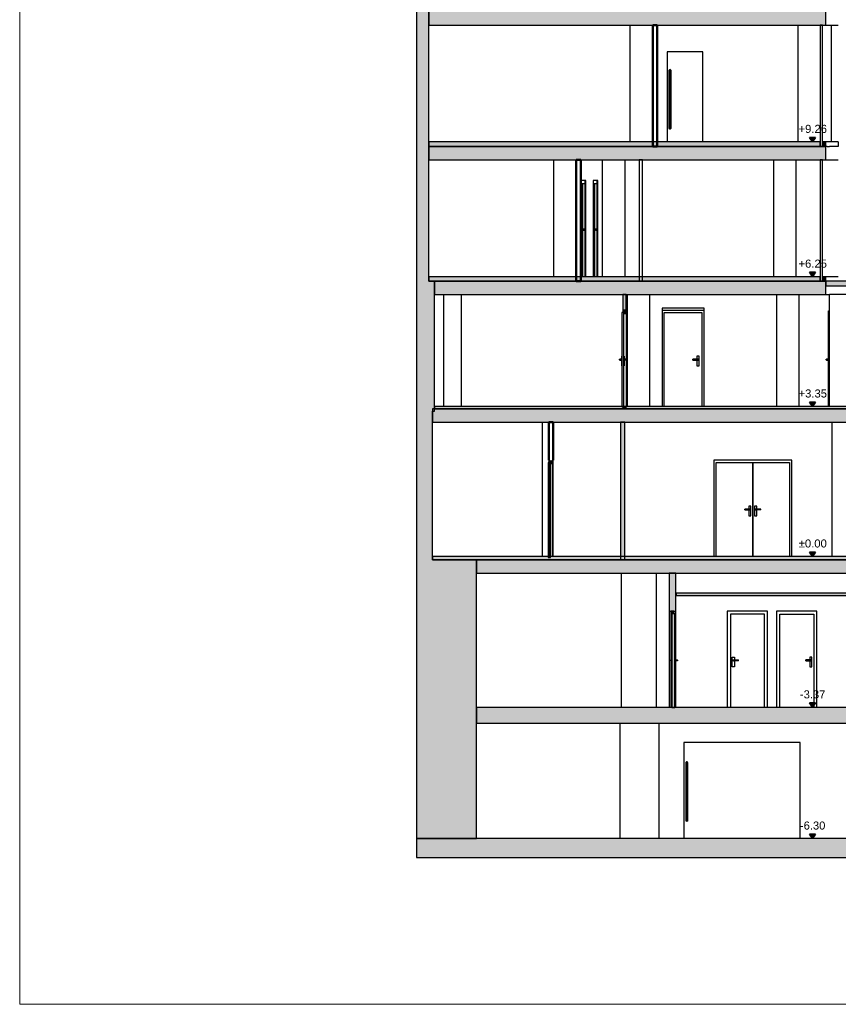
# Model space of a CAD drawing. Header units: metres. Extents: x -1 to 518, y -65 to 31.
# Tile 10 of 26: x 449 to 467, y -65 to -43. Entities that reach past the tile are written whole.
import ezdxf

# ---------------------------------------------------------------- set-up
doc = ezdxf.new("R2010")
doc.units = ezdxf.units.M
doc.linetypes.add('CONTINUA', pattern=[0])
doc.layers.add('+++++ CÀLCUL SECCIÓ A', color=7, linetype='CONTINUA', lineweight=25)
doc.layers.add('COTES SECCIÓ A', color=7, linetype='CONTINUA', lineweight=25)
doc.styles.add('ARIAL', font='arial.ttf')

# ---------------------------------------------------------------- blocks, each defined once
blk = doc.blocks.new('COMPLEX_ELEVATIONDIM_0')
at = {"layer": 'COTES SECCIÓ A', "linetype": 'CONTINUA', "lineweight": 35, "transparency": 33554687}
for points in [[(466.605, -45.58), (466.465, -45.58), (466.535, -45.68)], [(466.605, -48.59), (466.465, -48.59), (466.535, -48.69)], [(466.605, -51.49), (466.465, -51.49), (466.535, -51.59)], [(466.605, -54.84), (466.465, -54.84), (466.535, -54.94)], [(466.605, -58.21), (466.465, -58.21), (466.535, -58.31)], [(466.605, -61.14), (466.465, -61.14), (466.535, -61.24)]]:
    blk.add_hatch(color=2, dxfattribs=at).paths.add_polyline_path(points)
at = {"layer": 'COTES SECCIÓ A', "color": 2, "linetype": 'CONTINUA', "lineweight": 35, "transparency": 33554687}
for p, q in [((466.605, -45.58), (466.465, -45.58)), ((466.465, -45.58), (466.535, -45.68)), ((466.535, -45.68), (466.605, -45.58)), ((466.535, -45.68), (466.535, -45.68)), ((466.535, -45.68), (466.535, -45.68)), ((466.535, -45.68), (466.535, -45.68)), ((466.535, -45.68), (466.535, -45.68)), ((466.605, -48.59), (466.465, -48.59)), ((466.465, -48.59), (466.535, -48.69)), ((466.535, -48.69), (466.605, -48.59)), ((466.535, -48.69), (466.535, -48.69)), ((466.535, -48.69), (466.535, -48.69)), ((466.535, -48.69), (466.535, -48.69)), ((466.535, -48.69), (466.535, -48.69)), ((466.605, -51.49), (466.465, -51.49)), ((466.465, -51.49), (466.535, -51.59)), ((466.535, -51.59), (466.605, -51.49)), ((466.535, -51.59), (466.535, -51.59)), ((466.535, -51.59), (466.535, -51.59)), ((466.535, -51.59), (466.535, -51.59)), ((466.535, -51.59), (466.535, -51.59)), ((466.605, -54.84), (466.465, -54.84)), ((466.465, -54.84), (466.535, -54.94)), ((466.535, -54.94), (466.605, -54.84)), ((466.535, -54.94), (466.535, -54.94)), ((466.535, -54.94), (466.535, -54.94)), ((466.535, -54.94), (466.535, -54.94)), ((466.535, -54.94), (466.535, -54.94)), ((466.605, -58.21), (466.465, -58.21)), ((466.465, -58.21), (466.535, -58.31)), ((466.535, -58.31), (466.605, -58.21)), ((466.535, -58.31), (466.535, -58.31)), ((466.535, -58.31), (466.535, -58.31)), ((466.535, -58.31), (466.535, -58.31)), ((466.535, -58.31), (466.535, -58.31)), ((466.605, -61.14), (466.465, -61.14)), ((466.465, -61.14), (466.535, -61.24)), ((466.535, -61.24), (466.605, -61.14)), ((466.535, -61.24), (466.535, -61.24)), ((466.535, -61.24), (466.535, -61.24)), ((466.535, -61.24), (466.535, -61.24)), ((466.535, -61.24), (466.535, -61.24))]:
    blk.add_line(p, q, dxfattribs=at)
at = {"layer": 'COTES SECCIÓ A', "color": 2, "linetype": 'CONTINUA', "lineweight": 35, "transparency": 33554687, "char_height": 0.18, "attachment_point": 7, "style": 'ARIAL'}
for s, insert, width in [('\\W1.00;+9.26', (466.222, -45.48), 0.72562), ('\\W1.00;+6.25', (466.222, -48.49), 0.72562), ('\\W1.00;+3.35', (466.222, -51.39), 0.72562), ('\\W1.00;±0.00', (466.227, -54.74), 0.71685), ('\\W0.99;-3.37', (466.254, -58.11), 0.66247), ('\\W0.99;-6.30', (466.254, -61.04), 0.66247)]:
    blk.add_mtext(s, dxfattribs=dict(at, insert=insert, width=width))

msp = doc.modelspace()

# ---------------------------------------------------------------- hatches: boundary and pattern name
at = {"layer": '+++++ CÀLCUL SECCIÓ A', "linetype": 'CONTINUA', "lineweight": 25, "true_color": 0xa0a0a0, "transparency": 33554687}
for points in [[(457.972, -42.77), (457.692, -42.77), (457.692, -45.78), (457.972, -45.78)], [(457.972, -45.78), (457.692, -45.78), (457.692, -48.79), (457.972, -48.79)], [(458.092, -48.79), (457.692, -48.79), (457.692, -51.69), (458.092, -51.69)], [(462.371, -49.44), (462.371, -49.09), (462.301, -49.09), (462.301, -49.44)], [(462.301, -51.64), (462.371, -51.64), (462.371, -51.59), (462.301, -51.59)], [(458.052, -51.69), (457.692, -51.69), (457.692, -55.01), (458.052, -55.01)], [(459.032, -55.01), (457.692, -55.01), (457.692, -58.31), (459.032, -58.31)], [(463.332, -56.16), (463.482, -56.16), (463.482, -55.31), (463.332, -55.31)], [(459.032, -58.31), (457.692, -58.31), (457.692, -61.24), (459.032, -61.24)]]:
    msp.add_hatch(color=253, dxfattribs=at).paths.add_polyline_path(points)
at = {"layer": '+++++ CÀLCUL SECCIÓ A', "linetype": 'CONTINUA', "lineweight": 25, "true_color": 0xababab, "transparency": 33554687}
for points in [[(466.83, -43.07), (466.83, -42.77), (457.972, -42.77), (457.972, -43.07)], [(457.972, -45.78), (457.972, -46.08), (466.832, -46.08), (466.832, -45.78)], [(466.832, -49.09), (466.832, -48.79), (458.092, -48.79), (458.092, -49.09)], [(470.894, -51.64), (458.052, -51.64), (458.052, -51.94), (470.894, -51.94)], [(471.126, -55.31), (471.126, -55.01), (459.032, -55.01), (459.032, -55.31)], [(459.032, -58.31), (459.032, -58.66), (471.181, -58.66), (471.181, -58.31)], [(473.079, -61.24), (457.692, -61.24), (457.692, -61.66), (473.079, -61.66)]]:
    msp.add_hatch(color=253, dxfattribs=at).paths.add_polyline_path(points)
at = {"layer": '+++++ CÀLCUL SECCIÓ A', "linetype": 'CONTINUA', "lineweight": 25, "transparency": 33554687}
for color, points in [(32, [(466.703, -45.78), (466.703, -45.68), (457.972, -45.68), (457.972, -45.78)]), (32, [(466.833, -45.68), (466.76, -45.68), (466.76, -45.78), (466.833, -45.78)]), (32, [(466.703, -48.69), (457.972, -48.69), (457.972, -48.79), (466.703, -48.79)]), (32, [(466.832, -48.69), (466.76, -48.69), (466.76, -48.79), (466.832, -48.79)]), (32, [(469.197, -51.59), (458.092, -51.59), (458.092, -51.64), (469.197, -51.64)]), (32, [(470.894, -54.94), (458.052, -54.94), (458.052, -55.01), (470.894, -55.01)]), (34, [(470.843, -55.76), (463.491, -55.76), (463.491, -55.81), (470.843, -55.81)])]:
    msp.add_hatch(color=color, dxfattribs=at).paths.add_polyline_path(points)
at = {"layer": '+++++ CÀLCUL SECCIÓ A', "linetype": 'CONTINUA', "lineweight": 25, "true_color": 0x00d9d9, "transparency": 33554687}
msp.add_hatch(color=132, dxfattribs=at).paths.add_polyline_path([(469.01, -48.79), (466.832, -48.79), (466.832, -48.89), (469.01, -48.89)])
at = {"layer": '+++++ CÀLCUL SECCIÓ A', "linetype": 'CONTINUA', "lineweight": 25, "true_color": 0x656565, "transparency": 33554687}
for points in [[(462.371, -49.51), (462.371, -49.44), (462.301, -49.44), (462.301, -49.51)], [(462.321, -51.59), (462.321, -49.49), (462.281, -49.49), (462.281, -51.59)], [(460.682, -52.89), (460.682, -52.84), (460.632, -52.84), (460.632, -52.89)], [(460.732, -52.86), (460.732, -52.79), (460.662, -52.79), (460.662, -52.86)], [(460.682, -54.96), (460.682, -54.91), (460.632, -54.91), (460.632, -54.96)], [(463.372, -56.16), (463.372, -56.23), (463.442, -56.23), (463.442, -56.16)], [(463.392, -56.23), (463.392, -58.31), (463.422, -58.31), (463.422, -56.23)], [(463.422, -56.21), (463.422, -58.31), (463.462, -58.31), (463.462, -56.21)]]:
    msp.add_hatch(color=251, dxfattribs=at).paths.add_polyline_path(points)
at = {"layer": '+++++ CÀLCUL SECCIÓ A', "linetype": 'CONTINUA', "lineweight": 18, "true_color": 0xff3838, "transparency": 33554687}
msp.add_hatch(color=20, dxfattribs=at).paths.add_polyline_path([(462.347, -55.01), (462.347, -51.94), (462.247, -51.94), (462.247, -55.01)])

# ---------------------------------------------------------------- linework, layer by layer
at = {"layer": '+++++ CÀLCUL SECCIÓ A', "color": 52, "linetype": 'CONTINUA', "lineweight": 13, "transparency": 33554687}
for p, q in [((448.835, -64.94), (448.835, -24.94)), ((448.835, -64.94), (448.835, -24.94)), ((448.835, -64.94), (481.867, -64.94)), ((481.867, -64.94), (448.835, -64.94))]:
    msp.add_line(p, q, dxfattribs=at)
at = {"layer": '+++++ CÀLCUL SECCIÓ A', "color": 7, "linetype": 'CONTINUA', "lineweight": 25, "transparency": 33554687}
for p, q in [((457.692, -42.77), (457.692, -45.78)), ((457.972, -42.77), (457.972, -43.07)), ((457.972, -43.07), (457.972, -42.77)), ((466.83, -43.07), (466.83, -42.77)), ((457.972, -43.07), (462.966, -43.07)), ((457.972, -45.68), (457.972, -43.07)), ((462.466, -45.68), (462.466, -43.07)), ((462.466, -45.68), (462.466, -43.07)), ((462.966, -43.07), (463.066, -43.07)), ((463.066, -43.07), (466.703, -43.07)), ((466.216, -45.68), (466.216, -43.07)), ((466.703, -43.07), (466.756, -43.07)), ((466.703, -43.07), (466.703, -45.78)), ((466.756, -43.07), (466.703, -43.07)), ((466.756, -43.07), (466.83, -43.07)), ((466.756, -45.78), (466.756, -43.07)), ((466.83, -43.07), (466.949, -43.07)), ((466.949, -43.07), (467.11, -43.07)), ((466.96, -45.68), (466.96, -43.07)), ((466.96, -45.68), (466.96, -43.07)), ((463.288, -43.67), (463.288, -45.68)), ((464.083, -43.67), (463.288, -43.67)), ((464.083, -45.68), (464.083, -43.67)), ((463.34, -44.072), (463.338, -44.08)), ((463.338, -45.38), (463.338, -44.08)), ((463.345, -44.067), (463.34, -44.072)), ((463.34, -45.388), (463.34, -44.072)), ((463.353, -44.065), (463.345, -44.067)), ((463.345, -45.393), (463.345, -44.067)), ((463.353, -45.395), (463.353, -44.065)), ((463.36, -44.067), (463.353, -44.065)), ((463.36, -45.393), (463.36, -44.067)), ((463.366, -44.072), (463.36, -44.067)), ((463.366, -45.388), (463.366, -44.072)), ((463.368, -44.08), (463.366, -44.072)), ((463.368, -44.08), (463.368, -45.38)), ((463.34, -45.388), (463.338, -45.38)), ((463.345, -45.393), (463.34, -45.388)), ((463.353, -45.395), (463.345, -45.393)), ((463.36, -45.393), (463.353, -45.395)), ((463.366, -45.388), (463.36, -45.393)), ((463.368, -45.38), (463.366, -45.388)), ((457.972, -45.78), (457.972, -45.68)), ((457.972, -45.68), (457.972, -45.78)), ((466.703, -45.68), (457.972, -45.68)), ((466.703, -45.78), (466.703, -45.68)), ((466.76, -45.68), (466.756, -45.68)), ((466.76, -45.68), (466.76, -45.78)), ((466.833, -45.68), (466.76, -45.68)), ((466.833, -45.78), (466.833, -45.68)), ((466.922, -45.68), (466.833, -45.68)), ((467.11, -45.68), (466.922, -45.68)), ((467.11, -45.68), (467.11, -45.78)), ((457.692, -45.78), (457.692, -48.79)), ((457.972, -45.78), (457.972, -46.08)), ((462.966, -45.78), (457.972, -45.78)), ((457.972, -46.08), (457.972, -45.78)), ((457.972, -45.78), (462.966, -45.78)), ((463.066, -45.78), (462.966, -45.78)), ((462.966, -45.78), (463.066, -45.78)), ((466.703, -45.78), (463.066, -45.78)), ((463.066, -45.78), (466.703, -45.78)), ((466.76, -45.78), (466.703, -45.78)), ((466.703, -45.78), (466.756, -45.78)), ((466.703, -45.78), (466.703, -45.78)), ((466.832, -45.78), (466.76, -45.78)), ((466.76, -45.78), (466.832, -45.78)), ((466.832, -46.08), (466.832, -45.78)), ((466.832, -45.78), (466.833, -45.78)), ((466.86, -45.78), (466.833, -45.78)), ((466.86, -45.78), (466.917, -45.78)), ((467.11, -45.78), (466.917, -45.78)), ((457.972, -46.08), (461.26, -46.08)), ((457.972, -48.69), (457.972, -46.08)), ((460.76, -48.69), (460.76, -46.08)), ((460.76, -48.69), (460.76, -46.08)), ((461.26, -46.08), (461.36, -46.08)), ((461.36, -46.08), (462.665, -46.08)), ((461.846, -48.69), (461.846, -46.08)), ((462.352, -48.69), (462.352, -46.08)), ((462.665, -46.08), (462.739, -46.08)), ((462.665, -46.08), (462.665, -48.79)), ((462.739, -46.08), (462.665, -46.08)), ((462.739, -46.08), (466.703, -46.08)), ((462.739, -48.79), (462.739, -46.08)), ((465.671, -48.69), (465.671, -46.08)), ((465.671, -48.69), (465.671, -46.08)), ((466.171, -48.69), (466.171, -46.08)), ((466.171, -48.69), (466.171, -46.08)), ((466.171, -48.69), (466.171, -46.08)), ((466.703, -46.08), (466.756, -46.08)), ((466.703, -46.08), (466.703, -48.69)), ((466.756, -46.08), (466.703, -46.08)), ((466.756, -46.08), (466.832, -46.08)), ((466.756, -48.79), (466.756, -46.08)), ((466.832, -46.08), (466.911, -46.08)), ((466.911, -46.08), (467.11, -46.08)), ((461.366, -46.54), (461.366, -48.69)), ((461.471, -46.54), (461.366, -46.54)), ((461.366, -46.61), (461.448, -46.61)), ((461.399, -46.61), (461.399, -47.565)), ((461.448, -46.61), (461.448, -47.633)), ((461.456, -48.69), (461.456, -46.54)), ((461.471, -48.69), (461.471, -46.54)), ((461.637, -46.54), (461.637, -48.69)), ((461.743, -46.54), (461.637, -46.54)), ((461.637, -46.61), (461.72, -46.61)), ((461.67, -46.61), (461.67, -47.565)), ((461.72, -46.61), (461.72, -47.633)), ((461.728, -48.69), (461.728, -46.54)), ((461.743, -48.69), (461.743, -46.54)), ((461.389, -47.78), (461.389, -47.565)), ((461.389, -47.565), (461.399, -47.565)), ((461.399, -47.565), (461.399, -47.78)), ((461.404, -47.565), (461.399, -47.565)), ((461.4, -47.635), (461.401, -47.631)), ((461.4, -47.64), (461.4, -47.635)), ((461.42, -47.635), (461.4, -47.635)), ((461.4, -47.645), (461.4, -47.64)), ((461.418, -47.64), (461.4, -47.64)), ((461.401, -47.649), (461.4, -47.645)), ((461.42, -47.645), (461.4, -47.645)), ((461.401, -47.631), (461.401, -47.63)), ((461.401, -47.63), (461.428, -47.63)), ((461.423, -47.631), (461.401, -47.631)), ((461.401, -47.65), (461.401, -47.649)), ((461.423, -47.649), (461.401, -47.649)), ((461.428, -47.65), (461.401, -47.65)), ((461.404, -47.63), (461.404, -47.565)), ((461.404, -47.78), (461.404, -47.65)), ((461.42, -47.635), (461.418, -47.64)), ((461.418, -47.64), (461.42, -47.645)), ((461.423, -47.631), (461.42, -47.635)), ((461.42, -47.645), (461.423, -47.649)), ((461.428, -47.63), (461.423, -47.631)), ((461.423, -47.649), (461.428, -47.65)), ((461.433, -47.631), (461.428, -47.63)), ((461.441, -47.63), (461.428, -47.63)), ((461.428, -47.65), (461.433, -47.649)), ((461.428, -47.65), (461.441, -47.65)), ((461.437, -47.635), (461.433, -47.631)), ((461.433, -47.631), (461.447, -47.631)), ((461.433, -47.649), (461.437, -47.645)), ((461.433, -47.649), (461.447, -47.649)), ((461.438, -47.64), (461.437, -47.635)), ((461.437, -47.635), (461.451, -47.635)), ((461.437, -47.645), (461.438, -47.64)), ((461.437, -47.645), (461.451, -47.645)), ((461.438, -47.64), (461.452, -47.64)), ((461.441, -47.63), (461.447, -47.631)), ((461.447, -47.649), (461.441, -47.65)), ((461.447, -47.631), (461.451, -47.635)), ((461.451, -47.645), (461.447, -47.649)), ((461.448, -47.647), (461.448, -48.69)), ((461.451, -47.635), (461.452, -47.64)), ((461.452, -47.64), (461.451, -47.645)), ((461.66, -47.78), (461.66, -47.565)), ((461.66, -47.565), (461.67, -47.565)), ((461.67, -47.565), (461.67, -47.78)), ((461.676, -47.565), (461.67, -47.565)), ((461.672, -47.631), (461.673, -47.63)), ((461.672, -47.635), (461.672, -47.631)), ((461.695, -47.631), (461.672, -47.631)), ((461.672, -47.64), (461.672, -47.635)), ((461.691, -47.635), (461.672, -47.635)), ((461.672, -47.645), (461.672, -47.64)), ((461.69, -47.64), (461.672, -47.64)), ((461.672, -47.649), (461.672, -47.645)), ((461.691, -47.645), (461.672, -47.645)), ((461.673, -47.65), (461.672, -47.649)), ((461.695, -47.649), (461.672, -47.649)), ((461.673, -47.63), (461.7, -47.63)), ((461.7, -47.65), (461.673, -47.65)), ((461.676, -47.63), (461.676, -47.565)), ((461.676, -47.78), (461.676, -47.65)), ((461.691, -47.635), (461.69, -47.64)), ((461.69, -47.64), (461.691, -47.645)), ((461.695, -47.631), (461.691, -47.635)), ((461.691, -47.645), (461.695, -47.649)), ((461.7, -47.63), (461.695, -47.631)), ((461.695, -47.649), (461.7, -47.65)), ((461.705, -47.631), (461.7, -47.63)), ((461.713, -47.63), (461.7, -47.63)), ((461.7, -47.65), (461.705, -47.649)), ((461.7, -47.65), (461.713, -47.65)), ((461.708, -47.635), (461.705, -47.631)), ((461.705, -47.631), (461.718, -47.631)), ((461.705, -47.649), (461.708, -47.645)), ((461.705, -47.649), (461.718, -47.649)), ((461.71, -47.64), (461.708, -47.635)), ((461.708, -47.635), (461.722, -47.635)), ((461.708, -47.645), (461.71, -47.64)), ((461.708, -47.645), (461.722, -47.645)), ((461.71, -47.64), (461.724, -47.64)), ((461.713, -47.63), (461.718, -47.631)), ((461.718, -47.649), (461.713, -47.65)), ((461.718, -47.631), (461.722, -47.635)), ((461.722, -47.645), (461.718, -47.649)), ((461.72, -47.647), (461.72, -48.69)), ((461.722, -47.635), (461.724, -47.64)), ((461.724, -47.64), (461.722, -47.645)), ((461.389, -47.78), (461.399, -47.78)), ((461.399, -47.78), (461.404, -47.78)), ((461.399, -47.78), (461.399, -48.69)), ((461.66, -47.78), (461.67, -47.78)), ((461.67, -47.78), (461.676, -47.78)), ((461.67, -47.78), (461.67, -48.69)), ((457.692, -48.79), (457.692, -51.69)), ((457.972, -48.79), (457.972, -48.69)), ((457.972, -48.69), (457.972, -48.79)), ((462.665, -48.69), (457.972, -48.69)), ((457.972, -48.79), (461.26, -48.79)), ((458.092, -48.79), (457.972, -48.79)), ((458.092, -48.79), (458.092, -49.09)), ((461.26, -48.79), (458.092, -48.79)), ((458.092, -49.09), (458.092, -48.79)), ((461.26, -48.79), (461.36, -48.79)), ((461.36, -48.79), (461.26, -48.79)), ((461.36, -48.79), (462.665, -48.79)), ((462.665, -48.79), (461.36, -48.79)), ((462.739, -48.69), (462.665, -48.69)), ((462.665, -48.79), (462.739, -48.79)), ((462.665, -48.79), (462.739, -48.79)), ((462.739, -48.79), (462.665, -48.79)), ((466.703, -48.69), (462.739, -48.69)), ((462.739, -48.79), (466.703, -48.79)), ((466.703, -48.79), (462.739, -48.79)), ((466.703, -48.69), (466.703, -48.79)), ((466.703, -48.79), (466.703, -48.69)), ((466.703, -48.79), (466.756, -48.79)), ((466.76, -48.79), (466.703, -48.79)), ((466.76, -48.69), (466.756, -48.69)), ((466.76, -48.69), (466.76, -48.79)), ((466.832, -48.69), (466.76, -48.69)), ((466.76, -48.79), (466.832, -48.79)), ((466.832, -48.79), (466.76, -48.79)), ((466.832, -48.79), (466.832, -48.69)), ((466.911, -48.69), (466.832, -48.69)), ((466.832, -48.89), (466.832, -48.79)), ((466.832, -48.79), (466.832, -48.89)), ((469.01, -48.79), (466.832, -48.79)), ((467.11, -48.69), (466.911, -48.69)), ((466.832, -49.09), (466.832, -48.89)), ((466.832, -48.89), (469.01, -48.89)), ((458.092, -49.09), (462.301, -49.09)), ((458.092, -51.59), (458.092, -49.09)), ((458.301, -51.59), (458.301, -49.09)), ((458.7, -51.59), (458.7, -49.09)), ((462.301, -49.09), (462.371, -49.09)), ((462.301, -49.09), (462.301, -49.44)), ((462.371, -49.09), (462.301, -49.09)), ((462.371, -49.09), (466.832, -49.09)), ((462.371, -49.44), (462.371, -49.09)), ((462.401, -51.59), (462.401, -49.09)), ((462.9, -51.59), (462.9, -49.09)), ((465.741, -51.59), (465.741, -49.09)), ((466.24, -51.59), (466.24, -49.09)), ((466.832, -49.09), (466.911, -49.09)), ((466.911, -49.09), (466.915, -49.09)), ((466.915, -51.59), (466.915, -49.09)), ((466.945, -49.09), (466.915, -49.09)), ((469.01, -49.09), (466.945, -49.09)), ((462.301, -49.44), (462.301, -49.49)), ((462.371, -49.44), (462.301, -49.44)), ((462.301, -49.44), (462.371, -49.44)), ((462.371, -49.51), (462.371, -49.44)), ((463.175, -49.39), (463.175, -51.59)), ((464.115, -49.39), (463.175, -49.39)), ((463.175, -49.44), (464.115, -49.44)), ((464.115, -51.59), (464.115, -49.39)), ((466.895, -51.59), (466.895, -49.45)), ((466.895, -49.45), (466.915, -49.45)), ((462.281, -49.49), (462.281, -51.59)), ((462.301, -49.49), (462.281, -49.49)), ((462.321, -49.51), (462.371, -49.51)), ((462.321, -51.59), (462.321, -49.51)), ((462.371, -49.51), (462.371, -50.53)), ((463.225, -51.59), (463.225, -49.49)), ((463.225, -49.49), (464.065, -49.49)), ((464.065, -49.49), (464.065, -51.59)), ((462.221, -50.54), (462.222, -50.535)), ((462.222, -50.545), (462.221, -50.54)), ((462.222, -50.535), (462.226, -50.531)), ((462.226, -50.549), (462.222, -50.545)), ((462.226, -50.531), (462.231, -50.53)), ((462.231, -50.55), (462.226, -50.549)), ((462.231, -50.53), (462.236, -50.531)), ((462.271, -50.53), (462.231, -50.53)), ((462.236, -50.549), (462.231, -50.55)), ((462.231, -50.55), (462.271, -50.55)), ((462.236, -50.531), (462.239, -50.535)), ((462.236, -50.531), (462.271, -50.531)), ((462.239, -50.545), (462.236, -50.549)), ((462.236, -50.549), (462.271, -50.549)), ((462.239, -50.535), (462.241, -50.54)), ((462.239, -50.535), (462.271, -50.535)), ((462.241, -50.54), (462.239, -50.545)), ((462.239, -50.545), (462.271, -50.545)), ((462.241, -50.54), (462.271, -50.54)), ((462.271, -50.465), (462.271, -50.68)), ((462.281, -50.465), (462.271, -50.465)), ((462.321, -50.465), (462.331, -50.465)), ((462.331, -50.465), (462.331, -50.68)), ((462.331, -50.53), (462.371, -50.53)), ((462.366, -50.531), (462.331, -50.531)), ((462.362, -50.535), (462.331, -50.535)), ((462.361, -50.54), (462.331, -50.54)), ((462.362, -50.545), (462.331, -50.545)), ((462.366, -50.549), (462.331, -50.549)), ((462.371, -50.55), (462.331, -50.55)), ((462.362, -50.535), (462.361, -50.54)), ((462.361, -50.54), (462.362, -50.545)), ((462.366, -50.531), (462.362, -50.535)), ((462.362, -50.545), (462.366, -50.549)), ((462.371, -50.53), (462.366, -50.531)), ((462.366, -50.549), (462.371, -50.55)), ((462.376, -50.531), (462.371, -50.53)), ((462.371, -50.55), (462.376, -50.549)), ((462.371, -50.55), (462.371, -51.59)), ((462.379, -50.535), (462.376, -50.531)), ((462.376, -50.549), (462.379, -50.545)), ((462.381, -50.54), (462.379, -50.535)), ((462.379, -50.545), (462.381, -50.54)), ((463.865, -50.531), (463.865, -50.53)), ((463.98, -50.53), (463.865, -50.53)), ((463.865, -50.535), (463.865, -50.531)), ((463.865, -50.531), (463.985, -50.531)), ((463.865, -50.54), (463.865, -50.535)), ((463.865, -50.535), (463.989, -50.535)), ((463.865, -50.545), (463.865, -50.54)), ((463.865, -50.54), (463.99, -50.54)), ((463.865, -50.549), (463.865, -50.545)), ((463.865, -50.545), (463.989, -50.545)), ((463.865, -50.55), (463.865, -50.549)), ((463.865, -50.549), (463.985, -50.549)), ((463.865, -50.55), (463.98, -50.55)), ((463.955, -50.465), (463.955, -50.53)), ((464.005, -50.465), (463.955, -50.465)), ((463.955, -50.55), (463.955, -50.68)), ((463.98, -50.53), (463.985, -50.531)), ((463.985, -50.549), (463.98, -50.55)), ((463.985, -50.531), (463.989, -50.535)), ((463.989, -50.545), (463.985, -50.549)), ((463.989, -50.535), (463.99, -50.54)), ((463.99, -50.54), (463.989, -50.545)), ((464.005, -50.68), (464.005, -50.465)), ((466.835, -50.54), (466.836, -50.535)), ((466.836, -50.545), (466.835, -50.54)), ((466.836, -50.535), (466.84, -50.531)), ((466.84, -50.549), (466.836, -50.545)), ((466.84, -50.531), (466.845, -50.53)), ((466.845, -50.55), (466.84, -50.549)), ((466.845, -50.53), (466.85, -50.531)), ((466.885, -50.53), (466.845, -50.53)), ((466.85, -50.549), (466.845, -50.55)), ((466.845, -50.55), (466.885, -50.55)), ((466.85, -50.531), (466.853, -50.535)), ((466.85, -50.531), (466.885, -50.531)), ((466.853, -50.545), (466.85, -50.549)), ((466.85, -50.549), (466.885, -50.549)), ((466.853, -50.535), (466.855, -50.54)), ((466.853, -50.535), (466.885, -50.535)), ((466.855, -50.54), (466.853, -50.545)), ((466.853, -50.545), (466.885, -50.545)), ((466.855, -50.54), (466.885, -50.54)), ((466.885, -50.465), (466.885, -50.68)), ((466.895, -50.465), (466.885, -50.465)), ((462.281, -50.68), (462.271, -50.68)), ((462.321, -50.68), (462.331, -50.68)), ((463.955, -50.68), (464.005, -50.68)), ((466.895, -50.68), (466.885, -50.68)), ((458.052, -51.64), (458.052, -51.69)), ((458.092, -51.64), (458.052, -51.64)), ((458.092, -51.64), (458.092, -51.59)), ((458.092, -51.59), (458.092, -51.64)), ((462.281, -51.59), (458.092, -51.59)), ((462.301, -51.64), (458.092, -51.64)), ((458.092, -51.69), (458.092, -51.64)), ((458.092, -51.64), (462.301, -51.64)), ((462.281, -51.59), (462.301, -51.59)), ((462.301, -51.59), (462.281, -51.59)), ((462.301, -51.59), (462.321, -51.59)), ((462.301, -51.59), (462.301, -51.64)), ((462.371, -51.59), (462.301, -51.59)), ((469.197, -51.59), (462.301, -51.59)), ((462.371, -51.64), (462.301, -51.64)), ((462.301, -51.64), (462.371, -51.64)), ((462.301, -51.64), (462.371, -51.64)), ((462.371, -51.64), (462.371, -51.59)), ((469.051, -51.64), (462.371, -51.64)), ((462.371, -51.64), (469.051, -51.64)), ((457.692, -51.69), (457.692, -55.01)), ((458.052, -51.69), (458.052, -51.94)), ((458.052, -51.94), (458.052, -51.69)), ((458.052, -51.69), (458.092, -51.69)), ((458.052, -51.94), (460.647, -51.94)), ((458.052, -54.94), (458.052, -51.94)), ((460.497, -51.94), (460.497, -54.94)), ((460.647, -51.94), (460.747, -51.94)), ((460.747, -51.94), (462.247, -51.94)), ((462.247, -51.94), (462.347, -51.94)), ((462.247, -51.94), (462.247, -55.01)), ((462.347, -51.94), (462.247, -51.94)), ((462.347, -51.94), (469.052, -51.94)), ((462.347, -55.01), (462.347, -51.94)), ((466.972, -54.94), (466.972, -51.94)), ((460.632, -52.84), (460.632, -52.89)), ((460.662, -52.84), (460.632, -52.84)), ((460.632, -52.89), (460.632, -54.91)), ((460.632, -52.89), (460.682, -52.89)), ((460.647, -52.79), (460.647, -52.84)), ((460.657, -52.89), (460.657, -53.379)), ((460.657, -52.89), (460.657, -54.91)), ((460.662, -52.79), (460.662, -52.84)), ((460.682, -52.89), (460.682, -52.86)), ((460.682, -52.86), (460.732, -52.86)), ((460.682, -54.91), (460.682, -52.89)), ((460.732, -52.86), (460.732, -52.79)), ((460.732, -54.94), (460.732, -52.86)), ((460.747, -54.94), (460.747, -52.79)), ((464.332, -52.79), (464.332, -54.94)), ((466.072, -52.79), (464.332, -52.79)), ((464.382, -54.94), (464.382, -52.84)), ((464.382, -52.84), (465.201, -52.84)), ((465.201, -52.84), (465.201, -54.94)), ((465.202, -54.94), (465.202, -52.84)), ((465.202, -52.84), (466.022, -52.84)), ((466.022, -52.84), (466.022, -54.94)), ((466.072, -54.94), (466.072, -52.79)), ((465.111, -53.815), (465.111, -53.88)), ((465.161, -53.815), (465.111, -53.815)), ((465.161, -54.03), (465.161, -53.815)), ((465.242, -53.815), (465.242, -54.03)), ((465.292, -53.815), (465.242, -53.815)), ((465.292, -53.88), (465.292, -53.815)), ((465.021, -53.881), (465.021, -53.88)), ((465.136, -53.88), (465.021, -53.88)), ((465.021, -53.885), (465.021, -53.881)), ((465.021, -53.881), (465.141, -53.881)), ((465.021, -53.89), (465.021, -53.885)), ((465.021, -53.885), (465.145, -53.885)), ((465.021, -53.895), (465.021, -53.89)), ((465.021, -53.89), (465.146, -53.89)), ((465.021, -53.899), (465.021, -53.895)), ((465.021, -53.895), (465.145, -53.895)), ((465.021, -53.9), (465.021, -53.899)), ((465.021, -53.899), (465.141, -53.899)), ((465.021, -53.9), (465.136, -53.9)), ((465.111, -53.9), (465.111, -54.03)), ((465.111, -54.03), (465.161, -54.03)), ((465.136, -53.88), (465.141, -53.881)), ((465.141, -53.899), (465.136, -53.9)), ((465.141, -53.881), (465.145, -53.885)), ((465.145, -53.895), (465.141, -53.899)), ((465.145, -53.885), (465.146, -53.89)), ((465.146, -53.89), (465.145, -53.895)), ((465.242, -54.03), (465.292, -54.03)), ((465.259, -53.885), (465.257, -53.89)), ((465.257, -53.89), (465.259, -53.895)), ((465.382, -53.89), (465.257, -53.89)), ((465.262, -53.881), (465.259, -53.885)), ((465.382, -53.885), (465.259, -53.885)), ((465.259, -53.895), (465.262, -53.899)), ((465.382, -53.895), (465.259, -53.895)), ((465.267, -53.88), (465.262, -53.881)), ((465.382, -53.881), (465.262, -53.881)), ((465.262, -53.899), (465.267, -53.9)), ((465.382, -53.899), (465.262, -53.899)), ((465.267, -53.88), (465.382, -53.88)), ((465.382, -53.9), (465.267, -53.9)), ((465.292, -54.03), (465.292, -53.9)), ((465.382, -53.881), (465.382, -53.88)), ((465.382, -53.885), (465.382, -53.881)), ((465.382, -53.89), (465.382, -53.885)), ((465.382, -53.895), (465.382, -53.89)), ((465.382, -53.899), (465.382, -53.895)), ((465.382, -53.9), (465.382, -53.899)), ((460.657, -54.91), (460.657, -54.421)), ((458.052, -55.01), (458.052, -54.94)), ((458.052, -54.94), (458.052, -55.01)), ((470.841, -54.94), (458.052, -54.94)), ((460.632, -54.91), (460.632, -54.96)), ((460.682, -54.91), (460.632, -54.91)), ((460.632, -54.96), (460.682, -54.96)), ((460.682, -54.96), (460.682, -54.91)), ((457.692, -55.01), (457.692, -58.31)), ((459.032, -55.01), (458.052, -55.01)), ((458.052, -55.01), (462.247, -55.01)), ((459.032, -55.01), (459.032, -55.31)), ((462.247, -55.01), (459.032, -55.01)), ((459.032, -55.31), (459.032, -55.01)), ((462.347, -55.01), (462.247, -55.01)), ((462.247, -55.01), (462.347, -55.01)), ((462.247, -55.01), (462.347, -55.01)), ((469.052, -55.01), (462.347, -55.01)), ((462.347, -55.01), (469.052, -55.01)), ((459.032, -55.31), (463.332, -55.31)), ((459.032, -58.31), (459.032, -55.31)), ((462.272, -58.31), (462.272, -55.31)), ((463.055, -58.31), (463.055, -55.31)), ((463.332, -55.31), (463.482, -55.31)), ((463.332, -55.31), (463.332, -56.16)), ((463.482, -55.31), (463.332, -55.31)), ((463.482, -55.31), (468.4, -55.31)), ((463.482, -56.16), (463.482, -55.31)), ((463.489, -55.81), (463.489, -55.76)), ((463.491, -55.76), (463.489, -55.76)), ((463.489, -55.81), (463.491, -55.81)), ((463.491, -55.76), (463.491, -55.81)), ((470.843, -55.76), (463.491, -55.76)), ((463.491, -55.81), (470.843, -55.81)), ((463.332, -56.16), (463.332, -58.31)), ((463.332, -56.16), (463.372, -56.16)), ((463.372, -56.16), (463.372, -56.23)), ((463.442, -56.16), (463.372, -56.16)), ((463.372, -56.16), (463.442, -56.16)), ((463.372, -56.23), (463.372, -57.25)), ((463.372, -56.23), (463.392, -56.23)), ((463.392, -56.23), (463.392, -58.31)), ((463.442, -56.21), (463.442, -56.16)), ((463.442, -56.16), (463.482, -56.16)), ((463.462, -56.21), (463.442, -56.21)), ((463.462, -58.31), (463.462, -56.21)), ((463.482, -57.25), (463.482, -56.16)), ((464.632, -56.16), (464.632, -58.31)), ((465.532, -56.16), (464.632, -56.16)), ((464.702, -56.23), (464.702, -58.31)), ((465.462, -56.23), (464.702, -56.23)), ((465.462, -58.31), (465.462, -56.23)), ((465.532, -58.31), (465.532, -56.16)), ((465.732, -56.16), (465.732, -58.31)), ((466.632, -56.16), (465.732, -56.16)), ((465.802, -58.31), (465.802, -56.23)), ((465.802, -56.23), (466.562, -56.23)), ((466.562, -56.23), (466.562, -58.31)), ((466.632, -58.31), (466.632, -56.16)), ((463.363, -57.255), (463.362, -57.26)), ((463.362, -57.26), (463.363, -57.265)), ((463.362, -57.26), (463.392, -57.26)), ((463.367, -57.251), (463.363, -57.255)), ((463.363, -57.255), (463.392, -57.255)), ((463.363, -57.265), (463.367, -57.269)), ((463.363, -57.265), (463.392, -57.265)), ((463.372, -57.25), (463.367, -57.251)), ((463.367, -57.251), (463.392, -57.251)), ((463.367, -57.269), (463.372, -57.27)), ((463.367, -57.269), (463.392, -57.269)), ((463.392, -57.25), (463.372, -57.25)), ((463.372, -57.27), (463.372, -58.31)), ((463.372, -57.27), (463.392, -57.27)), ((463.462, -57.185), (463.472, -57.185)), ((463.472, -57.185), (463.472, -57.4)), ((463.472, -57.25), (463.512, -57.25)), ((463.517, -57.251), (463.472, -57.251)), ((463.52, -57.255), (463.472, -57.255)), ((463.522, -57.26), (463.472, -57.26)), ((463.52, -57.265), (463.472, -57.265)), ((463.517, -57.269), (463.472, -57.269)), ((463.512, -57.27), (463.472, -57.27)), ((463.482, -58.31), (463.482, -57.27)), ((463.512, -57.25), (463.517, -57.251)), ((463.517, -57.269), (463.512, -57.27)), ((463.517, -57.251), (463.52, -57.255)), ((463.52, -57.265), (463.517, -57.269)), ((463.52, -57.255), (463.522, -57.26)), ((463.522, -57.26), (463.52, -57.265)), ((464.742, -57.4), (464.742, -57.185)), ((464.742, -57.185), (464.792, -57.185)), ((464.758, -57.255), (464.757, -57.26)), ((464.757, -57.26), (464.758, -57.265)), ((464.882, -57.26), (464.757, -57.26)), ((464.762, -57.251), (464.758, -57.255)), ((464.882, -57.255), (464.758, -57.255)), ((464.758, -57.265), (464.762, -57.269)), ((464.882, -57.265), (464.758, -57.265)), ((464.767, -57.25), (464.762, -57.251)), ((464.882, -57.251), (464.762, -57.251)), ((464.762, -57.269), (464.767, -57.27)), ((464.882, -57.269), (464.762, -57.269)), ((464.767, -57.25), (464.882, -57.25)), ((464.882, -57.27), (464.767, -57.27)), ((464.792, -57.185), (464.792, -57.25)), ((464.792, -57.27), (464.792, -57.4)), ((464.882, -57.251), (464.882, -57.25)), ((464.882, -57.255), (464.882, -57.251)), ((464.882, -57.26), (464.882, -57.255)), ((464.882, -57.265), (464.882, -57.26)), ((464.882, -57.269), (464.882, -57.265)), ((464.882, -57.27), (464.882, -57.269)), ((466.382, -57.251), (466.382, -57.25)), ((466.497, -57.25), (466.382, -57.25)), ((466.382, -57.255), (466.382, -57.251)), ((466.382, -57.251), (466.502, -57.251)), ((466.382, -57.26), (466.382, -57.255)), ((466.382, -57.255), (466.505, -57.255)), ((466.382, -57.265), (466.382, -57.26)), ((466.382, -57.26), (466.507, -57.26)), ((466.382, -57.269), (466.382, -57.265)), ((466.382, -57.265), (466.505, -57.265)), ((466.382, -57.27), (466.382, -57.269)), ((466.382, -57.269), (466.502, -57.269)), ((466.382, -57.27), (466.497, -57.27)), ((466.472, -57.185), (466.472, -57.25)), ((466.522, -57.185), (466.472, -57.185)), ((466.472, -57.27), (466.472, -57.4)), ((466.497, -57.25), (466.502, -57.251)), ((466.502, -57.269), (466.497, -57.27)), ((466.502, -57.251), (466.505, -57.255)), ((466.505, -57.265), (466.502, -57.269)), ((466.505, -57.255), (466.507, -57.26)), ((466.507, -57.26), (466.505, -57.265)), ((466.522, -57.4), (466.522, -57.185)), ((463.462, -57.4), (463.472, -57.4)), ((464.792, -57.4), (464.742, -57.4)), ((466.472, -57.4), (466.522, -57.4)), ((457.692, -58.31), (457.692, -61.24)), ((459.032, -58.31), (459.032, -58.66)), ((463.392, -58.31), (459.032, -58.31)), ((459.032, -61.24), (459.032, -58.31)), ((463.462, -58.31), (463.392, -58.31)), ((463.392, -58.31), (463.422, -58.31)), ((463.422, -58.31), (463.462, -58.31)), ((468.465, -58.31), (463.462, -58.31)), ((459.032, -58.66), (469.002, -58.66)), ((462.241, -61.24), (462.241, -58.66)), ((463.112, -61.24), (463.112, -58.66)), ((463.112, -61.24), (463.112, -58.66)), ((463.662, -59.09), (463.662, -61.24)), ((466.262, -59.09), (463.662, -59.09)), ((466.262, -61.24), (466.262, -59.09)), ((463.714, -59.532), (463.712, -59.54)), ((463.712, -60.84), (463.712, -59.54)), ((463.72, -59.527), (463.714, -59.532)), ((463.714, -60.847), (463.714, -59.532)), ((463.727, -59.525), (463.72, -59.527)), ((463.72, -60.853), (463.72, -59.527)), ((463.727, -60.855), (463.727, -59.525)), ((463.735, -59.527), (463.727, -59.525)), ((463.735, -60.853), (463.735, -59.527)), ((463.74, -59.532), (463.735, -59.527)), ((463.74, -60.847), (463.74, -59.532)), ((463.742, -59.54), (463.74, -59.532)), ((463.742, -59.54), (463.742, -60.84)), ((463.714, -60.847), (463.712, -60.84)), ((463.72, -60.853), (463.714, -60.847)), ((463.727, -60.855), (463.72, -60.853)), ((463.735, -60.853), (463.727, -60.855)), ((463.74, -60.847), (463.735, -60.853)), ((463.742, -60.84), (463.74, -60.847)), ((457.692, -61.24), (459.032, -61.24)), ((457.692, -61.24), (457.692, -61.66)), ((459.032, -61.24), (457.692, -61.24)), ((469.002, -61.24), (459.032, -61.24)), ((457.692, -61.66), (473.079, -61.66))]:
    msp.add_line(p, q, dxfattribs=at)
at = {"layer": '+++++ CÀLCUL SECCIÓ A', "color": 4, "linetype": 'CONTINUA', "lineweight": 50, "transparency": 33554687}
for p, q in [((462.966, -43.07), (462.966, -45.78)), ((463.066, -43.07), (462.966, -43.07)), ((463.066, -45.78), (463.066, -43.07)), ((462.966, -45.78), (463.066, -45.78)), ((461.26, -46.08), (461.26, -48.79)), ((461.36, -46.08), (461.26, -46.08)), ((461.36, -48.79), (461.36, -46.08)), ((461.26, -48.79), (461.36, -48.79)), ((460.647, -51.94), (460.647, -52.79)), ((460.747, -51.94), (460.647, -51.94)), ((460.747, -52.79), (460.747, -51.94)), ((460.647, -52.79), (460.662, -52.79)), ((460.732, -52.79), (460.747, -52.79))]:
    msp.add_line(p, q, dxfattribs=at)

# ---------------------------------------------------------------- block references
at = {"layer": 'COTES SECCIÓ A', "color": 2, "linetype": 'CONTINUA', "lineweight": 35, "transparency": 33554687}
msp.add_blockref('COMPLEX_ELEVATIONDIM_0', (0, 0), dxfattribs=at)

doc.saveas('drawing.dxf')
